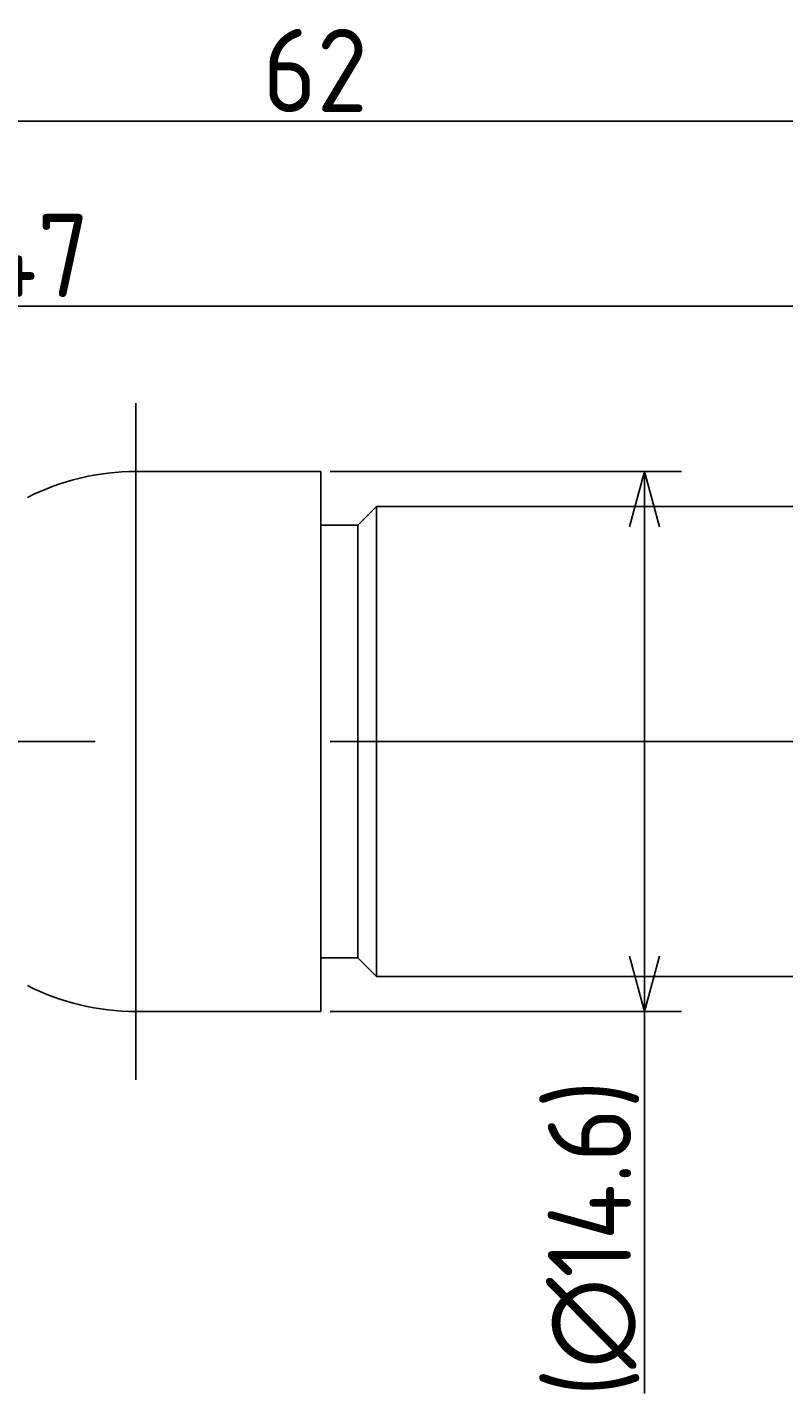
# Model space of a CAD drawing. Extents: x 161 to 308, y 208 to 282.
# Tile 4 of 9: x 224 to 244, y 245 to 282. Entities that reach past the tile are written whole.
import ezdxf

# ---------------------------------------------------------------- set-up
doc = ezdxf.new("R2010")
doc.units = 0
doc.linetypes.add('CENTER', pattern=[50.8, 31.75, -6.35, 6.35, -6.35])
doc.layers.get('0').update_dxf_attribs({"linetype": 'CONTINUOUS'})
doc.layers.get('DEFPOINTS').update_dxf_attribs({"linetype": 'CONTINUOUS'})
for name, color, linetype in [('18-0-CON', 3, 'CONTINUOUS'), ('18-2-CEN', 1, 'CENTER'), ('35-0-CON', 7, 'CONTINUOUS')]:
    doc.layers.add(name, color=color, linetype=linetype)
doc.layers.get('0').off()
doc.styles.add('DIMENSION', font='isocp.shx', dxfattribs={"bigfont": 'bigfont.shx'})
doc.dimstyles.get("Standard").update_dxf_attribs({"dimtxt": 0.18, "dimasz": 0.18, "dimexe": 0.18, "dimexo": 0.0625, "dimgap": 0.09, "dimtad": 0, "dimtih": 1, "dimtoh": 1, "dimzin": 0, "dimcen": 0.09, "dimazin": 3, "dimtfac": 1, "dimtofl": 0, "dimtmove": 0, "dimatfit": 3})

# ---------------------------------------------------------------- blocks, each defined once
blk = doc.blocks.new('_OPEN30')
at = {"color": 0, "linetype": 'BYBLOCK'}
for p, q in [((-1, 0.268), (0, 0)), ((0, 0), (-1, -0.268)), ((0, 0), (-1, 0))]:
    blk.add_line(p, q, dxfattribs=at)
blk = doc.blocks.new('*U130')
at = {"layer": '18-0-CON', "color": 161, "style": 'DIMENSION'}
blk.add_text('47', height=2.25, dxfattribs=at).set_placement((222.544, 274.697))
blk = doc.blocks.new('*D129')
at = {"layer": '18-0-CON', "color": 161}
for p, q in [((200.732, 268.929), (200.732, 275.447)), ((247.732, 271.012), (247.732, 275.447)), ((202.232, 274.447), (246.232, 274.447))]:
    blk.add_line(p, q, dxfattribs=at)
at = {"layer": 'DEFPOINTS', "color": 0}
for p in [(247.732, 274.447), (247.732, 270.762), (200.732, 268.679)]:
    blk.add_point(p, dxfattribs=at)
blk.add_blockref('*U130', (0, 0))
at = {"layer": '18-0-CON', "color": 161, "xscale": 1.499999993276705, "yscale": 1.499999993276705, "zscale": 1.499999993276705, "rotation": 180}
blk.add_blockref('_OPEN30', (200.732, 274.447), dxfattribs=at)
at = {"layer": '18-0-CON', "color": 161, "xscale": 1.499999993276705, "yscale": 1.499999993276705, "zscale": 1.499999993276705}
blk.add_blockref('_OPEN30', (247.732, 274.447), dxfattribs=at)
blk = doc.blocks.new('*U136')
at = {"layer": '18-0-CON', "color": 161, "style": 'DIMENSION'}
blk.add_text('62', height=2.25, dxfattribs=at).set_placement((230.157, 279.697))
blk = doc.blocks.new('*D135')
at = {"layer": '18-0-CON', "color": 161}
for p, q in [((200.732, 268.929), (200.732, 280.447)), ((262.732, 267.929), (262.732, 280.447)), ((202.232, 279.447), (261.232, 279.447))]:
    blk.add_line(p, q, dxfattribs=at)
at = {"layer": 'DEFPOINTS', "color": 0}
for p in [(262.732, 279.447), (200.732, 268.679), (262.732, 267.679)]:
    blk.add_point(p, dxfattribs=at)
blk.add_blockref('*U136', (0, 0))
at = {"layer": '18-0-CON', "color": 161, "xscale": 1.499999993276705, "yscale": 1.499999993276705, "zscale": 1.499999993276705, "rotation": 180}
blk.add_blockref('_OPEN30', (200.732, 279.447), dxfattribs=at)
at = {"layer": '18-0-CON', "color": 161, "xscale": 1.499999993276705, "yscale": 1.499999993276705, "zscale": 1.499999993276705}
blk.add_blockref('_OPEN30', (262.732, 279.447), dxfattribs=at)
blk = doc.blocks.new('*U138')
at = {"layer": '18-0-CON', "color": 161, "style": 'DIMENSION'}
blk.add_text('(∅14.6)', height=2.25, rotation=90, dxfattribs=at).set_placement((240.119, 244.967))
blk = doc.blocks.new('*D137')
at = {"layer": '18-0-CON', "color": 161}
for p, q in [((231.982, 269.979), (241.482, 269.979)), ((240.482, 268.479), (240.482, 256.879)), ((231.982, 255.379), (241.482, 255.379)), ((240.482, 255.379), (240.482, 245.056))]:
    blk.add_line(p, q, dxfattribs=at)
at = {"layer": 'DEFPOINTS', "color": 0}
for p in [(231.732, 269.979), (231.732, 255.379), (240.482, 255.379)]:
    blk.add_point(p, dxfattribs=at)
blk.add_blockref('*U138', (0, 0))
at = {"layer": '18-0-CON', "color": 161, "xscale": 1.499999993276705, "yscale": 1.499999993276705, "zscale": 1.499999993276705}
for p, rotation in [((240.482, 269.979), 90), ((240.482, 255.379), 270)]:
    blk.add_blockref('_OPEN30', p, dxfattribs=dict(at, rotation=rotation))

msp = doc.modelspace()

# ---------------------------------------------------------------- linework, layer by layer
at = {"layer": '18-2-CEN'}
for p, q in [((226.732, 271.829), (226.732, 253.529)), ((263.732, 262.679), (199.732, 262.679))]:
    msp.add_line(p, q, dxfattribs=at)
at = {"layer": '35-0-CON'}
for p, q in [((226.732, 269.979), (231.732, 269.979)), ((231.732, 255.379), (231.732, 269.979)), ((232.732, 268.529), (233.232, 269.029)), ((233.232, 269.029), (247.732, 269.029)), ((233.232, 269.029), (233.232, 262.679)), ((231.732, 268.529), (232.732, 268.529)), ((232.732, 268.529), (232.732, 262.679)), ((232.732, 256.829), (232.732, 262.679)), ((233.232, 256.329), (233.232, 262.679)), ((231.732, 256.829), (232.732, 256.829)), ((232.732, 256.829), (233.232, 256.329)), ((233.232, 256.329), (247.732, 256.329)), ((226.732, 255.379), (231.732, 255.379))]:
    msp.add_line(p, q, dxfattribs=at)
for centre, start, end in [((226.732, 263.479), 90, 116.8353), ((226.732, 261.879), 243.1647, 270)]:
    msp.add_arc(centre, 6.5, start, end, dxfattribs=at)

# ---------------------------------------------------------------- dimensions: what is measured, and where the dimension line sits
at = {"layer": '18-0-CON'}
for base, p2, picture, middle in [((262.732, 279.447), (262.732, 267.679), '*D135', (231.732, 280.822)), ((247.732, 274.447), (247.732, 270.762), '*D129', (224.232, 275.822))]:
    dim = msp.add_linear_dim(base=base, p1=(200.732, 268.679), p2=p2, dimstyle='Standard', override={"dimscale": 0.5}, dxfattribs=at)
    dim.commit()
    dim.dimension.update_dxf_attribs({"geometry": picture, "text_midpoint": middle})
dim = msp.add_linear_dim(base=(240.482, 255.379), p1=(231.732, 269.979), p2=(231.732, 255.379), angle=90, dimstyle='Standard', override={"dimscale": 0.5, "dimpost": '(%%C<>)'}, dxfattribs=at)
dim.commit()
dim.dimension.update_dxf_attribs({"geometry": '*D137', "text_midpoint": (240.482, 249.467), "dimtype": 128})

doc.saveas('drawing.dxf')
